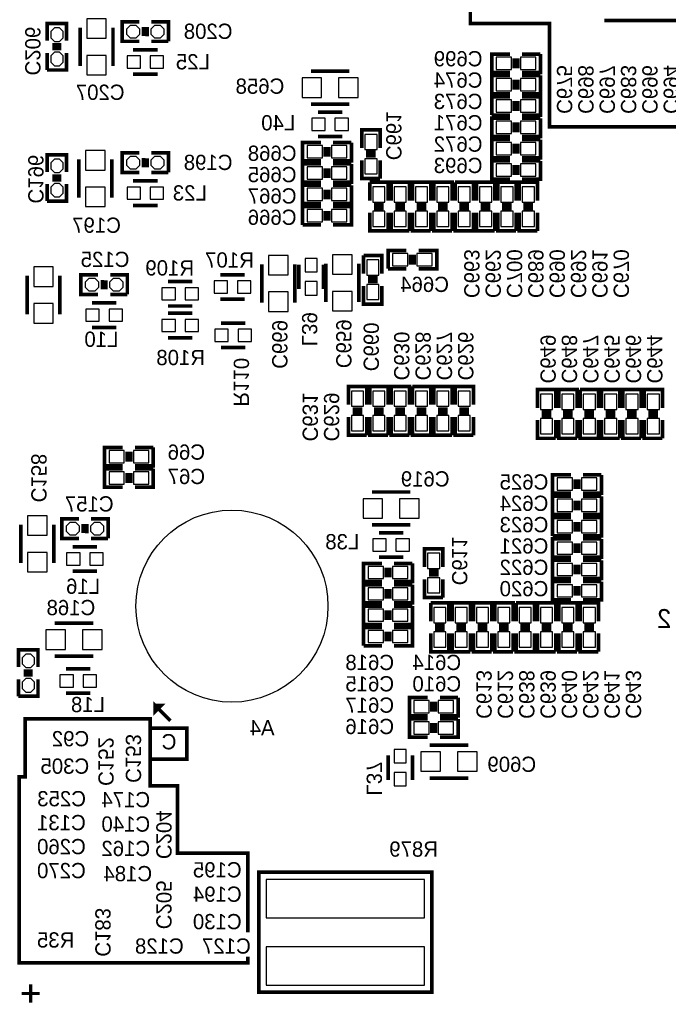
# Model space of a CAD drawing. Extents: x -53 to 531, y -106 to 304.
# Tile 25 of 66: x 68 to 95, y 27 to 68. Entities that reach past the tile are written whole.
import ezdxf
from ezdxf.enums import TextEntityAlignment as Align

# ---------------------------------------------------------------- set-up
doc = ezdxf.new("R2010")
doc.units = 0
for name, color, linetype in [('BOARD_GEOMETRY_SILKSCREEN_B', 1, 'CONTINUOUS'), ('PACKAGE_GEOMETRY_SILKSCREEN_B', 4, 'CONTINUOUS'), ('PIN_B', 5, 'CONTINUOUS'), ('REF_DES_SILKSCREEN_B', 6, 'CONTINUOUS')]:
    doc.layers.add(name, color=color, linetype=linetype)

msp = doc.modelspace()

# ---------------------------------------------------------------- linework, layer by layer
at = {"layer": 'BOARD_GEOMETRY_SILKSCREEN_B', "const_width": 0.1524}
for points in [[(92.71, 70.866), (92.71, 70.993), (87.122, 70.993), (87.122, 68.326), (90.424, 68.326), (90.424, 64.0334), (96.012, 64.0334), (96.012, 68.453), (92.71, 68.453)], [(74.6252, 39.2938), (73.9902, 39.9288), (73.9902, 39.6748), (74.2442, 39.9288), (73.9902, 39.9288)], [(77.851, 29.464), (77.851, 29.21), (68.326, 29.21), (68.326, 36.957), (68.58, 36.957), (68.58, 39.37), (73.787, 39.37), (73.787, 36.576), (74.93, 36.576), (74.93, 33.782), (77.851, 33.782), (77.851, 30.48)], [(73.8632, 38.989), (75.311, 38.989), (75.311, 37.6936), (73.8378, 37.6936)]]:
    msp.add_lwpolyline(points, dxfattribs=at)
at = {"layer": 'PACKAGE_GEOMETRY_SILKSCREEN_B'}
for points, const_width in [([(69.4944, 67.6148), (69.4944, 68.326), (70.3072, 68.326), (70.3072, 67.6148)], 0.1524), ([(70.866, 68.1609), (70.866, 66.5607)], 0.1524), ([(72.2376, 66.5607), (72.2376, 68.1609)], 0.1524), ([(73.3298, 67.5894), (72.6186, 67.5894), (72.6186, 68.4022), (73.3298, 68.4022)], 0.1524), ([(73.5076, 68.1863), (73.5076, 67.8053)], 0.1524), ([(73.66, 68.18122), (73.66, 67.80022)], 0.1524), ([(73.8378, 68.4022), (74.549, 68.4022), (74.549, 67.5894)], 0.1524), ([(70.08622, 67.2846), (69.70522, 67.2846)], 0.1524), ([(70.0913, 67.437), (69.7103, 67.437)], 0.1524), ([(73.0758, 67.2338), (74.0918, 67.2338)], 0.1524), ([(74.549, 67.5894), (73.8378, 67.5894)], 0.1524), ([(70.3072, 67.1068), (70.3072, 66.3956), (69.4944, 66.3956)], 0.1524), ([(69.4944, 66.3956), (69.4944, 67.1068)], 0.1524), ([(88.773, 67.056), (88.011, 67.056), (88.011, 66.294), (88.773, 66.294)], 0.1524), ([(88.9508, 66.8782), (88.9508, 66.4718)], 0.1524), ([(89.1032, 66.8782), (89.1032, 66.4718)], 0.1524), ([(89.281, 66.294), (90.043, 66.294), (90.043, 67.056)], 0.1524), ([(90.043, 67.056), (89.281, 67.056)], 0.1524), ([(73.0758, 66.2178), (74.0918, 66.2178)], 0.1524), ([(82.0801, 66.3448), (80.4799, 66.3448)], 0.1524), ([(88.773, 66.167), (88.011, 66.167), (88.011, 65.405), (88.773, 65.405)], 0.1524), ([(88.9508, 65.9892), (88.9508, 65.5828)], 0.1524), ([(89.1032, 65.9892), (89.1032, 65.5828)], 0.1524), ([(89.281, 65.405), (90.043, 65.405), (90.043, 66.167)], 0.1524), ([(90.043, 66.167), (89.281, 66.167)], 0.1524), ([(88.773, 65.278), (88.011, 65.278), (88.011, 64.516)], 0.1524), ([(89.281, 64.516), (90.043, 64.516), (90.043, 65.278), (89.281, 65.278)], 0.1524), ([(80.4799, 64.9732), (82.0801, 64.9732)], 0.1524), ([(88.9508, 64.6938), (88.9508, 65.1002)], 0.1524), ([(89.1032, 64.6938), (89.1032, 65.1002)], 0.1524), ([(80.772, 64.643), (81.788, 64.643)], 0.1524), ([(88.011, 64.516), (88.773, 64.516)], 0.1524), ([(88.773, 64.389), (88.011, 64.389), (88.011, 63.627), (88.773, 63.627)], 0.1524), ([(89.281, 63.627), (90.043, 63.627), (90.043, 64.389)], 0.1524), ([(90.043, 64.389), (89.281, 64.389)], 0.1524), ([(83.3628, 63.1444), (83.3628, 63.9064), (82.6008, 63.9064), (82.6008, 63.1444)], 0.1524), ([(88.9508, 64.2112), (88.9508, 63.8048)], 0.1524), ([(89.1032, 64.2112), (89.1032, 63.8048)], 0.1524), ([(80.772, 63.627), (81.788, 63.627)], 0.1524), ([(88.773, 63.5), (88.011, 63.5), (88.011, 62.738), (88.773, 62.738)], 0.1524), ([(89.281, 62.738), (90.043, 62.738), (90.043, 63.5)], 0.1524), ([(90.043, 63.5), (89.281, 63.5)], 0.1524), ([(80.899, 63.373), (80.137, 63.373), (80.137, 62.611), (80.899, 62.611)], 0.1524), ([(81.0768, 63.1952), (81.0768, 62.7888)], 0.1524), ([(81.2292, 63.1952), (81.2292, 62.7888)], 0.1524), ([(81.407, 62.611), (82.169, 62.611), (82.169, 63.373)], 0.1524), ([(82.169, 63.373), (81.407, 63.373)], 0.1524), ([(88.9508, 63.3222), (88.9508, 62.9158)], 0.1524), ([(89.1032, 63.3222), (89.1032, 62.9158)], 0.1524), ([(69.4944, 62.1538), (69.4944, 62.865), (70.3072, 62.865), (70.3072, 62.1538)], 0.1524), ([(70.8152, 62.6745), (70.8152, 61.0743)], 0.1524), ([(72.1868, 61.0743), (72.1868, 62.6745)], 0.1524), ([(73.3298, 62.1284), (72.6186, 62.1284), (72.6186, 62.9412), (73.3298, 62.9412)], 0.1524), ([(73.5076, 62.7253), (73.5076, 62.3443)], 0.1524), ([(73.66, 62.72022), (73.66, 62.33922)], 0.1524), ([(73.8378, 62.9412), (74.549, 62.9412), (74.549, 62.1284)], 0.1524), ([(83.185, 62.9666), (82.7786, 62.9666)], 0.1524), ([(83.185, 62.8142), (82.7786, 62.8142)], 0.1524), ([(80.899, 62.484), (80.137, 62.484), (80.137, 61.722), (80.899, 61.722)], 0.1524), ([(81.0768, 62.3062), (81.0768, 61.8998)], 0.1524), ([(81.2292, 62.3062), (81.2292, 61.8998)], 0.1524), ([(81.407, 61.722), (82.169, 61.722), (82.169, 62.484)], 0.1524), ([(82.169, 62.484), (81.407, 62.484)], 0.1524), ([(82.6008, 62.6364), (82.6008, 61.8744), (83.3628, 61.8744)], 0.1524), ([(83.3628, 61.8744), (83.3628, 62.6364)], 0.1524), ([(88.773, 62.611), (88.011, 62.611), (88.011, 61.849), (88.773, 61.849)], 0.1524), ([(88.9508, 62.4332), (88.9508, 62.0268)], 0.1524), ([(89.1032, 62.4332), (89.1032, 62.0268)], 0.1524), ([(89.281, 61.849), (90.043, 61.849), (90.043, 62.611)], 0.1524), ([(90.043, 62.611), (89.281, 62.611)], 0.1524), ([(70.0913, 61.976), (69.7103, 61.976)], 0.1524), ([(74.549, 62.1284), (73.8378, 62.1284)], 0.1524), ([(70.3072, 61.6458), (70.3072, 60.9346), (69.4944, 60.9346)], 0.1524), ([(69.4944, 60.9346), (69.4944, 61.6458)], 0.1524), ([(70.08622, 61.8236), (69.70522, 61.8236)], 0.1524), ([(73.0758, 61.7728), (74.0918, 61.7728)], 0.1524), ([(80.899, 61.595), (80.137, 61.595), (80.137, 60.833), (80.899, 60.833)], 0.1524), ([(81.407, 60.833), (82.169, 60.833), (82.169, 61.595)], 0.1524), ([(82.169, 61.595), (81.407, 61.595)], 0.1524), ([(83.693, 60.96), (83.693, 61.722), (82.931, 61.722)], 0.1524), ([(82.931, 61.722), (82.931, 60.96)], 0.1524), ([(84.582, 60.96), (84.582, 61.722), (83.82, 61.722), (83.82, 60.96)], 0.1524), ([(85.471, 60.96), (85.471, 61.722), (84.709, 61.722), (84.709, 60.96)], 0.1524), ([(86.36, 60.96), (86.36, 61.722), (85.598, 61.722), (85.598, 60.96)], 0.1524), ([(87.249, 60.96), (87.249, 61.722), (86.487, 61.722)], 0.1524), ([(86.487, 61.722), (86.487, 60.96)], 0.1524), ([(88.138, 60.96), (88.138, 61.722), (87.376, 61.722), (87.376, 60.96)], 0.1524), ([(89.027, 60.96), (89.027, 61.722), (88.265, 61.722), (88.265, 60.96)], 0.1524), ([(89.916, 60.96), (89.916, 61.722), (89.154, 61.722), (89.154, 60.96)], 0.1524), ([(81.0768, 61.4172), (81.0768, 61.0108)], 0.1524), ([(81.2292, 61.4172), (81.2292, 61.0108)], 0.1524), ([(73.0758, 60.7568), (74.0918, 60.7568)], 0.1524), ([(80.899, 60.706), (80.137, 60.706), (80.137, 59.944)], 0.1524), ([(81.407, 59.944), (82.169, 59.944), (82.169, 60.706), (81.407, 60.706)], 0.1524), ([(83.1088, 60.7822), (83.5152, 60.7822)], 0.1524), ([(83.1088, 60.6298), (83.5152, 60.6298)], 0.1524), ([(84.4042, 60.7822), (83.9978, 60.7822)], 0.1524), ([(84.4042, 60.6298), (83.9978, 60.6298)], 0.1524), ([(85.2932, 60.7822), (84.8868, 60.7822)], 0.1524), ([(85.2932, 60.6298), (84.8868, 60.6298)], 0.1524), ([(86.1822, 60.7822), (85.7758, 60.7822)], 0.1524), ([(86.1822, 60.6298), (85.7758, 60.6298)], 0.1524), ([(86.6648, 60.7822), (87.0712, 60.7822)], 0.1524), ([(86.6648, 60.6298), (87.0712, 60.6298)], 0.1524), ([(87.9602, 60.7822), (87.5538, 60.7822)], 0.1524), ([(87.9602, 60.6298), (87.5538, 60.6298)], 0.1524), ([(88.8492, 60.7822), (88.4428, 60.7822)], 0.1524), ([(88.8492, 60.6298), (88.4428, 60.6298)], 0.1524), ([(89.7382, 60.7822), (89.3318, 60.7822)], 0.1524), ([(89.7382, 60.6298), (89.3318, 60.6298)], 0.1524), ([(81.0768, 60.1218), (81.0768, 60.5282)], 0.1524), ([(81.2292, 60.1218), (81.2292, 60.5282)], 0.1524), ([(82.931, 60.452), (82.931, 59.69), (83.693, 59.69), (83.693, 60.452)], 0.1524), ([(83.82, 60.452), (83.82, 59.69), (84.582, 59.69)], 0.1524), ([(84.582, 59.69), (84.582, 60.452)], 0.1524), ([(84.709, 60.452), (84.709, 59.69), (85.471, 59.69)], 0.1524), ([(85.471, 59.69), (85.471, 60.452)], 0.1524), ([(85.598, 60.452), (85.598, 59.69), (86.36, 59.69)], 0.1524), ([(86.36, 59.69), (86.36, 60.452)], 0.1524), ([(86.487, 60.452), (86.487, 59.69), (87.249, 59.69), (87.249, 60.452)], 0.1524), ([(87.376, 60.452), (87.376, 59.69), (88.138, 59.69)], 0.1524), ([(88.138, 59.69), (88.138, 60.452)], 0.1524), ([(88.265, 60.452), (88.265, 59.69), (89.027, 59.69)], 0.1524), ([(89.027, 59.69), (89.027, 60.452)], 0.1524), ([(89.154, 60.452), (89.154, 59.69), (89.916, 59.69)], 0.1524), ([(89.916, 59.69), (89.916, 60.452)], 0.1524), ([(80.137, 59.944), (80.899, 59.944)], 0.1524), ([(83.439, 57.912), (83.439, 58.674), (82.677, 58.674)], 0.1524), ([(82.677, 58.674), (82.677, 57.912)], 0.1524), ([(84.455, 58.8772), (83.693, 58.8772), (83.693, 58.1152)], 0.1524), ([(84.6328, 58.293), (84.6328, 58.6994)], 0.1524), ([(84.7852, 58.293), (84.7852, 58.6994)], 0.1524), ([(84.963, 58.1152), (85.725, 58.1152), (85.725, 58.8772), (84.963, 58.8772)], 0.1524), ([(78.4352, 58.3057), (78.4352, 56.7055)], 0.1524), ([(79.8068, 56.7055), (79.8068, 58.3057)], 0.1524), ([(79.9846, 57.277), (79.9846, 58.293)], 0.1524), ([(81.0006, 57.277), (81.0006, 58.293)], 0.1524), ([(81.1022, 58.3311), (81.1022, 56.7309)], 0.1524), ([(82.4738, 56.7309), (82.4738, 58.3311)], 0.1524), ([(68.6562, 57.8231), (68.6562, 56.2229)], 0.1524), ([(70.0278, 56.2229), (70.0278, 57.8231)], 0.1524), ([(71.6153, 57.0484), (70.9041, 57.0484), (70.9041, 57.8612), (71.6153, 57.8612)], 0.1524), ([(72.1233, 57.8612), (72.8345, 57.8612), (72.8345, 57.0484)], 0.1524), ([(77.724, 57.8612), (76.708, 57.8612)], 0.1524), ([(83.693, 58.1152), (84.455, 58.1152)], 0.1524), ([(71.7931, 57.6453), (71.7931, 57.2643)], 0.1524), ([(71.9455, 57.64022), (71.9455, 57.25922)], 0.1524), ([(74.530458, 57.5818), (75.546458, 57.5818)], 0.1524), ([(82.677, 57.404), (82.677, 56.642), (83.439, 56.642), (83.439, 57.404)], 0.1524), ([(82.8548, 57.7342), (83.2612, 57.7342)], 0.1524), ([(82.8548, 57.5818), (83.2612, 57.5818)], 0.1524), ([(72.8345, 57.0484), (72.1233, 57.0484)], 0.1524), ([(71.3613, 56.6928), (72.3773, 56.6928)], 0.1524), ([(74.530458, 56.5658), (75.546458, 56.5658)], 0.1524), ([(77.724, 56.8452), (76.708, 56.8452)], 0.1524), ([(74.530458, 56.261), (75.546458, 56.261)], 0.1524), ([(76.7334, 55.8546), (77.7494, 55.8546)], 0.1524), ([(71.3613, 55.6768), (72.3773, 55.6768)], 0.1524), ([(74.530458, 55.245), (75.546458, 55.245)], 0.1524), ([(76.7334, 54.8386), (77.7494, 54.8386)], 0.1524), ([(82.804, 52.451), (82.804, 53.213), (82.042, 53.213), (82.042, 52.451)], 0.1524), ([(83.693, 52.451), (83.693, 53.213), (82.931, 53.213), (82.931, 52.451)], 0.1524), ([(84.582, 52.451), (84.582, 53.213), (83.82, 53.213), (83.82, 52.451)], 0.1524), ([(85.471, 52.451), (85.471, 53.213), (84.709, 53.213)], 0.1524), ([(84.709, 53.213), (84.709, 52.451)], 0.1524), ([(86.36, 52.451), (86.36, 53.213), (85.598, 53.213), (85.598, 52.451)], 0.1524), ([(87.249, 52.451), (87.249, 53.213), (86.487, 53.213), (86.487, 52.451)], 0.1524), ([(90.678, 52.324), (90.678, 53.086), (89.916, 53.086), (89.916, 52.324)], 0.1524), ([(91.567, 52.324), (91.567, 53.086), (90.805, 53.086), (90.805, 52.324)], 0.1524), ([(92.456, 52.324), (92.456, 53.086), (91.694, 53.086)], 0.1524), ([(91.694, 53.086), (91.694, 52.324)], 0.1524), ([(93.345, 52.324), (93.345, 53.086), (92.583, 53.086), (92.583, 52.324)], 0.1524), ([(94.234, 52.324), (94.234, 53.086), (93.472, 53.086), (93.472, 52.324)], 0.1524), ([(95.123, 52.324), (95.123, 53.086), (94.361, 53.086), (94.361, 52.324)], 0.1524), ([(82.6262, 52.2732), (82.2198, 52.2732)], 0.1524), ([(82.6262, 52.1208), (82.2198, 52.1208)], 0.1524), ([(83.5152, 52.2732), (83.1088, 52.2732)], 0.1524), ([(83.5152, 52.1208), (83.1088, 52.1208)], 0.1524), ([(84.4042, 52.2732), (83.9978, 52.2732)], 0.1524), ([(84.4042, 52.1208), (83.9978, 52.1208)], 0.1524), ([(84.8868, 52.2732), (85.2932, 52.2732)], 0.1524), ([(84.8868, 52.1208), (85.2932, 52.1208)], 0.1524), ([(86.1822, 52.2732), (85.7758, 52.2732)], 0.1524), ([(86.1822, 52.1208), (85.7758, 52.1208)], 0.1524), ([(87.0712, 52.2732), (86.6648, 52.2732)], 0.1524), ([(87.0712, 52.1208), (86.6648, 52.1208)], 0.1524), ([(90.5002, 52.1462), (90.0938, 52.1462)], 0.1524), ([(91.3892, 52.1462), (90.9828, 52.1462)], 0.1524), ([(91.8718, 52.1462), (92.2782, 52.1462)], 0.1524), ([(93.1672, 52.1462), (92.7608, 52.1462)], 0.1524), ([(94.0562, 52.1462), (93.6498, 52.1462)], 0.1524), ([(94.9452, 52.1462), (94.5388, 52.1462)], 0.1524), ([(82.042, 51.943), (82.042, 51.181), (82.804, 51.181)], 0.1524), ([(82.804, 51.181), (82.804, 51.943)], 0.1524), ([(82.931, 51.943), (82.931, 51.181), (83.693, 51.181)], 0.1524), ([(83.693, 51.181), (83.693, 51.943)], 0.1524), ([(83.82, 51.943), (83.82, 51.181), (84.582, 51.181)], 0.1524), ([(84.582, 51.181), (84.582, 51.943)], 0.1524), ([(84.709, 51.943), (84.709, 51.181), (85.471, 51.181), (85.471, 51.943)], 0.1524), ([(85.598, 51.943), (85.598, 51.181), (86.36, 51.181)], 0.1524), ([(86.36, 51.181), (86.36, 51.943)], 0.1524), ([(86.487, 51.943), (86.487, 51.181), (87.249, 51.181)], 0.1524), ([(87.249, 51.181), (87.249, 51.943)], 0.1524), ([(89.916, 51.816), (89.916, 51.054), (90.678, 51.054)], 0.1524), ([(90.5002, 51.9938), (90.0938, 51.9938)], 0.1524), ([(90.678, 51.054), (90.678, 51.816)], 0.1524), ([(90.805, 51.816), (90.805, 51.054), (91.567, 51.054)], 0.1524), ([(91.3892, 51.9938), (90.9828, 51.9938)], 0.1524), ([(91.567, 51.054), (91.567, 51.816)], 0.1524), ([(91.694, 51.816), (91.694, 51.054), (92.456, 51.054), (92.456, 51.816)], 0.1524), ([(91.8718, 51.9938), (92.2782, 51.9938)], 0.1524), ([(92.583, 51.816), (92.583, 51.054), (93.345, 51.054)], 0.1524), ([(93.1672, 51.9938), (92.7608, 51.9938)], 0.1524), ([(93.345, 51.054), (93.345, 51.816)], 0.1524), ([(93.472, 51.816), (93.472, 51.054), (94.234, 51.054)], 0.1524), ([(94.0562, 51.9938), (93.6498, 51.9938)], 0.1524), ([(94.234, 51.054), (94.234, 51.816)], 0.1524), ([(94.361, 51.816), (94.361, 51.054), (95.123, 51.054)], 0.1524), ([(94.9452, 51.9938), (94.5388, 51.9938)], 0.1524), ([(95.123, 51.054), (95.123, 51.816)], 0.1524), ([(72.644, 50.673), (71.882, 50.673), (71.882, 49.911), (72.644, 49.911)], 0.1524), ([(72.8218, 50.4952), (72.8218, 50.0888)], 0.1524), ([(72.9742, 50.4952), (72.9742, 50.0888)], 0.1524), ([(73.152, 49.911), (73.914, 49.911), (73.914, 50.673)], 0.1524), ([(73.914, 50.673), (73.152, 50.673)], 0.1524), ([(72.644, 49.784), (71.882, 49.784), (71.882, 49.022), (72.644, 49.022)], 0.1524), ([(72.8218, 49.6062), (72.8218, 49.1998)], 0.1524), ([(72.9742, 49.6062), (72.9742, 49.1998)], 0.1524), ([(73.152, 49.022), (73.914, 49.022), (73.914, 49.784)], 0.1524), ([(73.914, 49.784), (73.152, 49.784)], 0.1524), ([(91.313, 49.53), (90.551, 49.53), (90.551, 48.768), (91.313, 48.768)], 0.1524), ([(91.4908, 49.3522), (91.4908, 48.9458)], 0.1524), ([(91.6432, 49.3522), (91.6432, 48.9458)], 0.1524), ([(91.821, 48.768), (92.583, 48.768), (92.583, 49.53)], 0.1524), ([(92.583, 49.53), (91.821, 49.53)], 0.1524), ([(84.6201, 48.8188), (83.0199, 48.8188)], 0.1524), ([(91.313, 48.641), (90.551, 48.641), (90.551, 47.879), (91.313, 47.879)], 0.1524), ([(91.4908, 48.4632), (91.4908, 48.0568)], 0.1524), ([(91.6432, 48.4632), (91.6432, 48.0568)], 0.1524), ([(91.821, 47.879), (92.583, 47.879), (92.583, 48.641)], 0.1524), ([(92.583, 48.641), (91.821, 48.641)], 0.1524), ([(70.8152, 46.8884), (70.104, 46.8884), (70.104, 47.7012), (70.8152, 47.7012)], 0.1524), ([(71.3232, 47.7012), (72.0344, 47.7012), (72.0344, 46.8884)], 0.1524), ([(91.313, 47.752), (90.551, 47.752), (90.551, 46.99)], 0.1524), ([(91.4908, 47.1678), (91.4908, 47.5742)], 0.1524), ([(91.6432, 47.1678), (91.6432, 47.5742)], 0.1524), ([(91.821, 46.99), (92.583, 46.99), (92.583, 47.752), (91.821, 47.752)], 0.1524), ([(68.4022, 47.4599), (68.4022, 45.8597)], 0.1524), ([(69.7738, 45.8597), (69.7738, 47.4599)], 0.1524), ([(70.993, 47.4853), (70.993, 47.1043)], 0.1524), ([(71.1454, 47.48022), (71.1454, 47.09922)], 0.1524), ([(83.0199, 47.4472), (84.6201, 47.4472)], 0.1524), ([(83.312, 47.117), (84.328, 47.117)], 0.1524), ([(72.0344, 46.8884), (71.3232, 46.8884)], 0.1524), ([(90.551, 46.99), (91.313, 46.99)], 0.1524), ([(91.313, 46.863), (90.551, 46.863), (90.551, 46.101), (91.313, 46.101)], 0.1524), ([(91.4908, 46.6852), (91.4908, 46.2788)], 0.1524), ([(91.6432, 46.6852), (91.6432, 46.2788)], 0.1524), ([(91.821, 46.101), (92.583, 46.101), (92.583, 46.863)], 0.1524), ([(92.583, 46.863), (91.821, 46.863)], 0.1524), ([(70.5612, 46.5328), (71.5772, 46.5328)], 0.1524), ([(85.979, 45.6946), (85.979, 46.4566), (85.217, 46.4566), (85.217, 45.6946)], 0.1524), ([(83.312, 46.101), (84.328, 46.101)], 0.1524), ([(91.313, 45.974), (90.551, 45.974), (90.551, 45.212), (91.313, 45.212)], 0.1524), ([(91.821, 45.212), (92.583, 45.212), (92.583, 45.974)], 0.1524), ([(92.583, 45.974), (91.821, 45.974)], 0.1524), ([(70.5612, 45.5168), (71.5772, 45.5168)], 0.1524), ([(83.439, 45.847), (82.677, 45.847), (82.677, 45.085), (83.439, 45.085)], 0.1524), ([(83.6168, 45.6692), (83.6168, 45.2628)], 0.1524), ([(83.7692, 45.6692), (83.7692, 45.2628)], 0.1524), ([(83.947, 45.085), (84.709, 45.085), (84.709, 45.847)], 0.1524), ([(84.709, 45.847), (83.947, 45.847)], 0.1524), ([(85.8012, 45.5168), (85.3948, 45.5168)], 0.1524), ([(91.4908, 45.7962), (91.4908, 45.3898)], 0.1524), ([(91.6432, 45.7962), (91.6432, 45.3898)], 0.1524), ([(85.217, 45.1866), (85.217, 44.4246), (85.979, 44.4246)], 0.1524), ([(85.8012, 45.3644), (85.3948, 45.3644)], 0.1524), ([(85.979, 44.4246), (85.979, 45.1866)], 0.1524), ([(91.313, 45.085), (90.551, 45.085), (90.551, 44.323), (91.313, 44.323)], 0.1524), ([(91.821, 44.323), (92.583, 44.323), (92.583, 45.085)], 0.1524), ([(92.583, 45.085), (91.821, 45.085)], 0.1524), ([(83.439, 44.958), (82.677, 44.958), (82.677, 44.196), (83.439, 44.196)], 0.1524), ([(83.6168, 44.7802), (83.6168, 44.3738)], 0.1524), ([(83.7692, 44.7802), (83.7692, 44.3738)], 0.1524), ([(83.947, 44.196), (84.709, 44.196), (84.709, 44.958)], 0.1524), ([(84.709, 44.958), (83.947, 44.958)], 0.1524), ([(91.4908, 44.9072), (91.4908, 44.5008)], 0.1524), ([(91.6432, 44.9072), (91.6432, 44.5008)], 0.1524), ([(83.439, 44.069), (82.677, 44.069), (82.677, 43.307), (83.439, 43.307)], 0.1524), ([(83.6168, 43.8912), (83.6168, 43.4848)], 0.1524), ([(83.7692, 43.8912), (83.7692, 43.4848)], 0.1524), ([(83.947, 43.307), (84.709, 43.307), (84.709, 44.069)], 0.1524), ([(84.709, 44.069), (83.947, 44.069)], 0.1524), ([(86.233, 43.434), (86.233, 44.196), (85.471, 44.196)], 0.1524), ([(85.471, 44.196), (85.471, 43.434)], 0.1524), ([(87.122, 43.434), (87.122, 44.196), (86.36, 44.196), (86.36, 43.434)], 0.1524), ([(88.011, 43.434), (88.011, 44.196), (87.249, 44.196), (87.249, 43.434)], 0.1524), ([(88.9, 43.434), (88.9, 44.196), (88.138, 44.196), (88.138, 43.434)], 0.1524), ([(89.789, 43.434), (89.789, 44.196), (89.027, 44.196)], 0.1524), ([(89.027, 44.196), (89.027, 43.434)], 0.1524), ([(90.678, 43.434), (90.678, 44.196), (89.916, 44.196), (89.916, 43.434)], 0.1524), ([(91.567, 43.434), (91.567, 44.196), (90.805, 44.196), (90.805, 43.434)], 0.1524), ([(92.456, 43.434), (92.456, 44.196), (91.694, 44.196), (91.694, 43.434)], 0.1524), ([(71.4121, 43.3578), (69.8119, 43.3578)], 0.1524), ([(83.439, 43.18), (82.677, 43.18), (82.677, 42.418)], 0.1524), ([(83.6168, 42.5958), (83.6168, 43.0022)], 0.1524), ([(83.7692, 42.5958), (83.7692, 43.0022)], 0.1524), ([(83.947, 42.418), (84.709, 42.418), (84.709, 43.18), (83.947, 43.18)], 0.1524), ([(85.6488, 43.2562), (86.0552, 43.2562)], 0.1524), ([(85.6488, 43.1038), (86.0552, 43.1038)], 0.1524), ([(86.9442, 43.2562), (86.5378, 43.2562)], 0.1524), ([(86.9442, 43.1038), (86.5378, 43.1038)], 0.1524), ([(87.8332, 43.2562), (87.4268, 43.2562)], 0.1524), ([(87.8332, 43.1038), (87.4268, 43.1038)], 0.1524), ([(88.7222, 43.2562), (88.3158, 43.2562)], 0.1524), ([(88.7222, 43.1038), (88.3158, 43.1038)], 0.1524), ([(89.2048, 43.2562), (89.6112, 43.2562)], 0.1524), ([(89.2048, 43.1038), (89.6112, 43.1038)], 0.1524), ([(90.5002, 43.2562), (90.0938, 43.2562)], 0.1524), ([(90.5002, 43.1038), (90.0938, 43.1038)], 0.1524), ([(91.3892, 43.2562), (90.9828, 43.2562)], 0.1524), ([(91.3892, 43.1038), (90.9828, 43.1038)], 0.1524), ([(92.2782, 43.2562), (91.8718, 43.2562)], 0.1524), ([(92.2782, 43.1038), (91.8718, 43.1038)], 0.1524), ([(85.471, 42.926), (85.471, 42.164), (86.233, 42.164), (86.233, 42.926)], 0.1524), ([(86.36, 42.926), (86.36, 42.164), (87.122, 42.164)], 0.1524), ([(87.122, 42.164), (87.122, 42.926)], 0.1524), ([(87.249, 42.926), (87.249, 42.164), (88.011, 42.164)], 0.1524), ([(88.011, 42.164), (88.011, 42.926)], 0.1524), ([(88.138, 42.926), (88.138, 42.164), (88.9, 42.164)], 0.1524), ([(88.9, 42.164), (88.9, 42.926)], 0.1524), ([(89.027, 42.926), (89.027, 42.164), (89.789, 42.164), (89.789, 42.926)], 0.1524), ([(89.916, 42.926), (89.916, 42.164), (90.678, 42.164)], 0.1524), ([(90.678, 42.164), (90.678, 42.926)], 0.1524), ([(90.805, 42.926), (90.805, 42.164), (91.567, 42.164)], 0.1524), ([(91.567, 42.164), (91.567, 42.926)], 0.1524), ([(91.694, 42.926), (91.694, 42.164), (92.456, 42.164)], 0.1524), ([(92.456, 42.164), (92.456, 42.926)], 0.1524), ([(68.3006, 41.529), (68.3006, 42.2402), (69.1134, 42.2402), (69.1134, 41.529)], 0.1524), ([(82.677, 42.418), (83.439, 42.418)], 0.1524), ([(69.8119, 41.9862), (71.4121, 41.9862)], 0.1524), ([(68.8975, 41.3512), (68.5165, 41.3512)], 0.1524), ([(71.2978, 41.4528), (70.2818, 41.4528)], 0.1524), ([(69.1134, 41.021), (69.1134, 40.3098), (68.3006, 40.3098)], 0.1524), ([(68.3006, 40.3098), (68.3006, 41.021)], 0.1524), ([(68.89242, 41.1988), (68.51142, 41.1988)], 0.1524), ([(71.2978, 40.4368), (70.2818, 40.4368)], 0.1524), ([(85.344, 40.259), (84.582, 40.259), (84.582, 39.497), (85.344, 39.497)], 0.1524), ([(85.852, 39.497), (86.614, 39.497), (86.614, 40.259)], 0.1524), ([(86.614, 40.259), (85.852, 40.259)], 0.1524), ([(85.5218, 40.0812), (85.5218, 39.6748)], 0.1524), ([(85.6742, 40.0812), (85.6742, 39.6748)], 0.1524), ([(85.344, 39.37), (84.582, 39.37), (84.582, 38.608), (85.344, 38.608)], 0.1524), ([(85.852, 38.608), (86.614, 38.608), (86.614, 39.37)], 0.1524), ([(86.614, 39.37), (85.852, 39.37)], 0.1524), ([(85.5218, 39.1922), (85.5218, 38.7858)], 0.1524), ([(85.6742, 39.1922), (85.6742, 38.7858)], 0.1524), ([(87.0331, 38.2778), (85.4329, 38.2778)], 0.1524), ([(83.693, 36.83), (83.693, 37.846)], 0.1524), ([(84.709, 36.83), (84.709, 37.846)], 0.1524), ([(85.4329, 36.9062), (87.0331, 36.9062)], 0.1524), ([(78.315058, 32.679894), (78.315058, 27.979878), (85.514942, 27.979878), (85.514942, 32.980122), (78.315058, 32.980122), (78.315058, 32.679894)], 0.1524), ([(68.8086, 28.306268), (68.8086, 27.544268)], 0.127), ([(68.8086, 28.306268), (68.8086, 27.544268)], 0.127), ([(68.8086, 28.306268), (68.8086, 27.544268)], 0.127), ([(68.4276, 27.925268), (69.1896, 27.925268)], 0.127), ([(68.4276, 27.925268), (69.1896, 27.925268)], 0.127), ([(68.4276, 27.925268), (69.1896, 27.925268)], 0.127)]:
    msp.add_lwpolyline(points, dxfattribs=dict(at, const_width=const_width))
at = {"layer": 'PIN_B'}
for points in [[(71.9582, 67.7164), (71.9582, 68.5292), (71.1454, 68.5292), (71.1454, 67.7164)], [(70.1548, 67.9958), (70.0024, 68.1482), (69.7992, 68.1482), (69.6468, 67.9958), (69.6468, 67.7418), (69.7992, 67.5894), (70.0024, 67.5894), (70.1548, 67.7418)], [(72.9488, 68.2498), (72.7964, 68.0974), (72.7964, 67.8942), (72.9488, 67.7418), (73.2028, 67.7418), (73.3552, 67.8942), (73.3552, 68.0974), (73.2028, 68.2498)], [(73.9648, 68.2498), (73.8124, 68.0974), (73.8124, 67.8942), (73.9648, 67.7418), (74.2188, 67.7418), (74.3712, 67.8942), (74.3712, 68.0974), (74.2188, 68.2498)], [(70.1548, 66.9798), (70.0024, 67.1322), (69.7992, 67.1322), (69.6468, 66.9798), (69.6468, 66.7258), (69.7992, 66.5734), (70.0024, 66.5734), (70.1548, 66.7258)], [(71.9582, 66.1924), (71.9582, 67.0052), (71.1454, 67.0052), (71.1454, 66.1924)], [(72.8218, 66.4718), (73.3806, 66.4718), (73.3806, 66.9798), (72.8218, 66.9798)], [(73.787, 66.4718), (74.3458, 66.4718), (74.3458, 66.9798), (73.787, 66.9798)], [(88.8365, 66.421), (88.8365, 66.929), (88.2015, 66.929), (88.2015, 66.421)], [(89.8525, 66.421), (89.8525, 66.929), (89.2175, 66.929), (89.2175, 66.421)], [(80.9244, 66.0654), (80.1116, 66.0654), (80.1116, 65.2526), (80.9244, 65.2526)], [(82.4484, 66.0654), (81.6356, 66.0654), (81.6356, 65.2526), (82.4484, 65.2526)], [(88.8365, 65.532), (88.8365, 66.04), (88.2015, 66.04), (88.2015, 65.532)], [(89.8525, 65.532), (89.8525, 66.04), (89.2175, 66.04), (89.2175, 65.532)], [(88.2015, 65.151), (88.2015, 64.643), (88.8365, 64.643), (88.8365, 65.151)], [(89.2175, 65.151), (89.2175, 64.643), (89.8525, 64.643), (89.8525, 65.151)], [(80.518, 63.881), (81.0768, 63.881), (81.0768, 64.389), (80.518, 64.389)], [(81.4832, 63.881), (82.042, 63.881), (82.042, 64.389), (81.4832, 64.389)], [(88.8365, 63.754), (88.8365, 64.262), (88.2015, 64.262), (88.2015, 63.754)], [(89.8525, 63.754), (89.8525, 64.262), (89.2175, 64.262), (89.2175, 63.754)], [(82.7278, 63.0809), (83.2358, 63.0809), (83.2358, 63.7159), (82.7278, 63.7159)], [(80.9625, 62.738), (80.9625, 63.246), (80.3275, 63.246), (80.3275, 62.738)], [(81.9785, 62.738), (81.9785, 63.246), (81.3435, 63.246), (81.3435, 62.738)], [(88.8365, 62.865), (88.8365, 63.373), (88.2015, 63.373), (88.2015, 62.865)], [(89.8525, 62.865), (89.8525, 63.373), (89.2175, 63.373), (89.2175, 62.865)], [(71.9074, 62.23), (71.9074, 63.0428), (71.0946, 63.0428), (71.0946, 62.23)], [(72.9488, 62.7888), (72.7964, 62.6364), (72.7964, 62.4332), (72.9488, 62.2808), (73.2028, 62.2808), (73.3552, 62.4332), (73.3552, 62.6364), (73.2028, 62.7888)], [(73.9648, 62.7888), (73.8124, 62.6364), (73.8124, 62.4332), (73.9648, 62.2808), (74.2188, 62.2808), (74.3712, 62.4332), (74.3712, 62.6364), (74.2188, 62.7888)], [(70.1548, 62.5348), (70.0024, 62.6872), (69.7992, 62.6872), (69.6468, 62.5348), (69.6468, 62.2808), (69.7992, 62.1284), (70.0024, 62.1284), (70.1548, 62.2808)], [(80.9625, 61.849), (80.9625, 62.357), (80.3275, 62.357), (80.3275, 61.849)], [(81.9785, 61.849), (81.9785, 62.357), (81.3435, 62.357), (81.3435, 61.849)], [(82.7278, 62.0649), (83.2358, 62.0649), (83.2358, 62.6999), (82.7278, 62.6999)], [(88.8365, 61.976), (88.8365, 62.484), (88.2015, 62.484), (88.2015, 61.976)], [(89.8525, 61.976), (89.8525, 62.484), (89.2175, 62.484), (89.2175, 61.976)], [(70.1548, 61.5188), (70.0024, 61.6712), (69.7992, 61.6712), (69.6468, 61.5188), (69.6468, 61.2648), (69.7992, 61.1124), (70.0024, 61.1124), (70.1548, 61.2648)], [(71.9074, 60.706), (71.9074, 61.5188), (71.0946, 61.5188), (71.0946, 60.706)], [(72.8218, 61.0108), (73.3806, 61.0108), (73.3806, 61.5188), (72.8218, 61.5188)], [(73.787, 61.0108), (74.3458, 61.0108), (74.3458, 61.5188), (73.787, 61.5188)], [(83.566, 61.5315), (83.058, 61.5315), (83.058, 60.8965), (83.566, 60.8965)], [(83.947, 60.8965), (84.455, 60.8965), (84.455, 61.5315), (83.947, 61.5315)], [(84.836, 60.8965), (85.344, 60.8965), (85.344, 61.5315), (84.836, 61.5315)], [(85.725, 60.8965), (86.233, 60.8965), (86.233, 61.5315), (85.725, 61.5315)], [(87.122, 61.5315), (86.614, 61.5315), (86.614, 60.8965), (87.122, 60.8965)], [(87.503, 60.8965), (88.011, 60.8965), (88.011, 61.5315), (87.503, 61.5315)], [(88.392, 60.8965), (88.9, 60.8965), (88.9, 61.5315), (88.392, 61.5315)], [(89.281, 60.8965), (89.789, 60.8965), (89.789, 61.5315), (89.281, 61.5315)], [(80.9625, 60.96), (80.9625, 61.468), (80.3275, 61.468), (80.3275, 60.96)], [(81.9785, 60.96), (81.9785, 61.468), (81.3435, 61.468), (81.3435, 60.96)], [(80.3275, 60.579), (80.3275, 60.071), (80.9625, 60.071), (80.9625, 60.579)], [(81.3435, 60.579), (81.3435, 60.071), (81.9785, 60.071), (81.9785, 60.579)], [(83.566, 60.5155), (83.058, 60.5155), (83.058, 59.8805), (83.566, 59.8805)], [(83.947, 59.8805), (84.455, 59.8805), (84.455, 60.5155), (83.947, 60.5155)], [(84.836, 59.8805), (85.344, 59.8805), (85.344, 60.5155), (84.836, 60.5155)], [(85.725, 59.8805), (86.233, 59.8805), (86.233, 60.5155), (85.725, 60.5155)], [(87.122, 60.5155), (86.614, 60.5155), (86.614, 59.8805), (87.122, 59.8805)], [(87.503, 59.8805), (88.011, 59.8805), (88.011, 60.5155), (87.503, 60.5155)], [(88.392, 59.8805), (88.9, 59.8805), (88.9, 60.5155), (88.392, 60.5155)], [(89.281, 59.8805), (89.789, 59.8805), (89.789, 60.5155), (89.281, 60.5155)], [(78.7146, 58.674), (78.7146, 57.8612), (79.5274, 57.8612), (79.5274, 58.674)], [(82.1944, 57.8866), (82.1944, 58.6994), (81.3816, 58.6994), (81.3816, 57.8866)], [(83.8835, 58.7502), (83.8835, 58.2422), (84.5185, 58.2422), (84.5185, 58.7502)], [(84.8995, 58.7502), (84.8995, 58.2422), (85.5345, 58.2422), (85.5345, 58.7502)], [(80.7466, 57.9882), (80.7466, 58.547), (80.2386, 58.547), (80.2386, 57.9882)], [(83.312, 58.4835), (82.804, 58.4835), (82.804, 57.8485), (83.312, 57.8485)], [(69.7484, 57.3786), (69.7484, 58.1914), (68.9356, 58.1914), (68.9356, 57.3786)], [(71.2343, 57.7088), (71.0819, 57.5564), (71.0819, 57.3532), (71.2343, 57.2008), (71.4883, 57.2008), (71.6407, 57.3532), (71.6407, 57.5564), (71.4883, 57.7088)], [(72.2503, 57.7088), (72.0979, 57.5564), (72.0979, 57.3532), (72.2503, 57.2008), (72.5043, 57.2008), (72.6567, 57.3532), (72.6567, 57.5564), (72.5043, 57.7088)], [(77.0128, 57.6072), (76.454, 57.6072), (76.454, 57.0992), (77.0128, 57.0992)], [(77.978, 57.6072), (77.4192, 57.6072), (77.4192, 57.0992), (77.978, 57.0992)], [(80.7466, 57.023), (80.7466, 57.5818), (80.2386, 57.5818), (80.2386, 57.023)], [(83.312, 57.4675), (82.804, 57.4675), (82.804, 56.8325), (83.312, 56.8325)], [(74.276458, 56.8198), (74.835258, 56.8198), (74.835258, 57.3278), (74.276458, 57.3278)], [(75.241658, 56.8198), (75.800458, 56.8198), (75.800458, 57.3278), (75.241658, 57.3278)], [(78.7146, 57.15), (78.7146, 56.3372), (79.5274, 56.3372), (79.5274, 57.15)], [(82.1944, 56.3626), (82.1944, 57.1754), (81.3816, 57.1754), (81.3816, 56.3626)], [(69.7484, 55.8546), (69.7484, 56.6674), (68.9356, 56.6674), (68.9356, 55.8546)], [(71.1073, 55.9308), (71.6661, 55.9308), (71.6661, 56.4388), (71.1073, 56.4388)], [(72.0725, 55.9308), (72.6313, 55.9308), (72.6313, 56.4388), (72.0725, 56.4388)], [(74.276458, 55.499), (74.835258, 55.499), (74.835258, 56.007), (74.276458, 56.007)], [(75.241658, 55.499), (75.800458, 55.499), (75.800458, 56.007), (75.241658, 56.007)], [(76.4794, 55.0926), (77.0382, 55.0926), (77.0382, 55.6006), (76.4794, 55.6006)], [(77.4446, 55.0926), (78.0034, 55.0926), (78.0034, 55.6006), (77.4446, 55.6006)], [(82.169, 52.3875), (82.677, 52.3875), (82.677, 53.0225), (82.169, 53.0225)], [(83.058, 52.3875), (83.566, 52.3875), (83.566, 53.0225), (83.058, 53.0225)], [(83.947, 52.3875), (84.455, 52.3875), (84.455, 53.0225), (83.947, 53.0225)], [(85.344, 53.0225), (84.836, 53.0225), (84.836, 52.3875), (85.344, 52.3875)], [(85.725, 52.3875), (86.233, 52.3875), (86.233, 53.0225), (85.725, 53.0225)], [(86.614, 52.3875), (87.122, 52.3875), (87.122, 53.0225), (86.614, 53.0225)], [(90.043, 52.2605), (90.551, 52.2605), (90.551, 52.8955), (90.043, 52.8955)], [(90.932, 52.2605), (91.44, 52.2605), (91.44, 52.8955), (90.932, 52.8955)], [(92.329, 52.8955), (91.821, 52.8955), (91.821, 52.2605), (92.329, 52.2605)], [(92.71, 52.2605), (93.218, 52.2605), (93.218, 52.8955), (92.71, 52.8955)], [(93.599, 52.2605), (94.107, 52.2605), (94.107, 52.8955), (93.599, 52.8955)], [(94.488, 52.2605), (94.996, 52.2605), (94.996, 52.8955), (94.488, 52.8955)], [(82.169, 51.3715), (82.677, 51.3715), (82.677, 52.0065), (82.169, 52.0065)], [(83.058, 51.3715), (83.566, 51.3715), (83.566, 52.0065), (83.058, 52.0065)], [(83.947, 51.3715), (84.455, 51.3715), (84.455, 52.0065), (83.947, 52.0065)], [(85.344, 52.0065), (84.836, 52.0065), (84.836, 51.3715), (85.344, 51.3715)], [(85.725, 51.3715), (86.233, 51.3715), (86.233, 52.0065), (85.725, 52.0065)], [(86.614, 51.3715), (87.122, 51.3715), (87.122, 52.0065), (86.614, 52.0065)], [(90.043, 51.2445), (90.551, 51.2445), (90.551, 51.8795), (90.043, 51.8795)], [(90.932, 51.2445), (91.44, 51.2445), (91.44, 51.8795), (90.932, 51.8795)], [(92.329, 51.8795), (91.821, 51.8795), (91.821, 51.2445), (92.329, 51.2445)], [(92.71, 51.2445), (93.218, 51.2445), (93.218, 51.8795), (92.71, 51.8795)], [(93.599, 51.2445), (94.107, 51.2445), (94.107, 51.8795), (93.599, 51.8795)], [(94.488, 51.2445), (94.996, 51.2445), (94.996, 51.8795), (94.488, 51.8795)], [(72.7075, 50.038), (72.7075, 50.546), (72.0725, 50.546), (72.0725, 50.038)], [(73.7235, 50.038), (73.7235, 50.546), (73.0885, 50.546), (73.0885, 50.038)], [(72.7075, 49.149), (72.7075, 49.657), (72.0725, 49.657), (72.0725, 49.149)], [(73.7235, 49.149), (73.7235, 49.657), (73.0885, 49.657), (73.0885, 49.149)], [(91.3765, 48.895), (91.3765, 49.403), (90.7415, 49.403), (90.7415, 48.895)], [(92.3925, 48.895), (92.3925, 49.403), (91.7575, 49.403), (91.7575, 48.895)], [(83.4644, 48.5394), (82.6516, 48.5394), (82.6516, 47.7266), (83.4644, 47.7266)], [(84.9884, 48.5394), (84.1756, 48.5394), (84.1756, 47.7266), (84.9884, 47.7266)], [(91.3765, 48.006), (91.3765, 48.514), (90.7415, 48.514), (90.7415, 48.006)], [(92.3925, 48.006), (92.3925, 48.514), (91.7575, 48.514), (91.7575, 48.006)], [(69.4944, 47.0154), (69.4944, 47.8282), (68.6816, 47.8282), (68.6816, 47.0154)], [(90.7415, 47.625), (90.7415, 47.117), (91.3765, 47.117), (91.3765, 47.625)], [(91.7575, 47.625), (91.7575, 47.117), (92.3925, 47.117), (92.3925, 47.625)], [(70.4342, 47.5488), (70.2818, 47.3964), (70.2818, 47.1932), (70.4342, 47.0408), (70.6882, 47.0408), (70.8406, 47.1932), (70.8406, 47.3964), (70.6882, 47.5488)], [(71.4502, 47.5488), (71.2978, 47.3964), (71.2978, 47.1932), (71.4502, 47.0408), (71.7042, 47.0408), (71.8566, 47.1932), (71.8566, 47.3964), (71.7042, 47.5488)], [(83.058, 46.355), (83.6168, 46.355), (83.6168, 46.863), (83.058, 46.863)], [(84.0232, 46.355), (84.582, 46.355), (84.582, 46.863), (84.0232, 46.863)], [(91.3765, 46.228), (91.3765, 46.736), (90.7415, 46.736), (90.7415, 46.228)], [(92.3925, 46.228), (92.3925, 46.736), (91.7575, 46.736), (91.7575, 46.228)], [(69.4944, 45.4914), (69.4944, 46.3042), (68.6816, 46.3042), (68.6816, 45.4914)], [(70.3072, 45.7708), (70.866, 45.7708), (70.866, 46.2788), (70.3072, 46.2788)], [(71.2724, 45.7708), (71.8312, 45.7708), (71.8312, 46.2788), (71.2724, 46.2788)], [(85.344, 45.6311), (85.852, 45.6311), (85.852, 46.2661), (85.344, 46.2661)], [(83.5025, 45.212), (83.5025, 45.72), (82.8675, 45.72), (82.8675, 45.212)], [(84.5185, 45.212), (84.5185, 45.72), (83.8835, 45.72), (83.8835, 45.212)], [(91.3765, 45.339), (91.3765, 45.847), (90.7415, 45.847), (90.7415, 45.339)], [(92.3925, 45.339), (92.3925, 45.847), (91.7575, 45.847), (91.7575, 45.339)], [(85.344, 44.6151), (85.852, 44.6151), (85.852, 45.2501), (85.344, 45.2501)], [(83.5025, 44.323), (83.5025, 44.831), (82.8675, 44.831), (82.8675, 44.323)], [(84.5185, 44.323), (84.5185, 44.831), (83.8835, 44.831), (83.8835, 44.323)], [(91.3765, 44.45), (91.3765, 44.958), (90.7415, 44.958), (90.7415, 44.45)], [(92.3925, 44.45), (92.3925, 44.958), (91.7575, 44.958), (91.7575, 44.45)], [(83.5025, 43.434), (83.5025, 43.942), (82.8675, 43.942), (82.8675, 43.434)], [(84.5185, 43.434), (84.5185, 43.942), (83.8835, 43.942), (83.8835, 43.434)], [(86.106, 44.0055), (85.598, 44.0055), (85.598, 43.3705), (86.106, 43.3705)], [(86.487, 43.3705), (86.995, 43.3705), (86.995, 44.0055), (86.487, 44.0055)], [(87.376, 43.3705), (87.884, 43.3705), (87.884, 44.0055), (87.376, 44.0055)], [(88.265, 43.3705), (88.773, 43.3705), (88.773, 44.0055), (88.265, 44.0055)], [(89.662, 44.0055), (89.154, 44.0055), (89.154, 43.3705), (89.662, 43.3705)], [(90.043, 43.3705), (90.551, 43.3705), (90.551, 44.0055), (90.043, 44.0055)], [(90.932, 43.3705), (91.44, 43.3705), (91.44, 44.0055), (90.932, 44.0055)], [(91.821, 43.3705), (92.329, 43.3705), (92.329, 44.0055), (91.821, 44.0055)], [(70.2564, 43.0784), (69.4436, 43.0784), (69.4436, 42.2656), (70.2564, 42.2656)], [(71.7804, 43.0784), (70.9676, 43.0784), (70.9676, 42.2656), (71.7804, 42.2656)], [(82.8675, 43.053), (82.8675, 42.545), (83.5025, 42.545), (83.5025, 43.053)], [(83.8835, 43.053), (83.8835, 42.545), (84.5185, 42.545), (84.5185, 43.053)], [(86.106, 42.9895), (85.598, 42.9895), (85.598, 42.3545), (86.106, 42.3545)], [(86.487, 42.3545), (86.995, 42.3545), (86.995, 42.9895), (86.487, 42.9895)], [(87.376, 42.3545), (87.884, 42.3545), (87.884, 42.9895), (87.376, 42.9895)], [(88.265, 42.3545), (88.773, 42.3545), (88.773, 42.9895), (88.265, 42.9895)], [(89.662, 42.9895), (89.154, 42.9895), (89.154, 42.3545), (89.662, 42.3545)], [(90.043, 42.3545), (90.551, 42.3545), (90.551, 42.9895), (90.043, 42.9895)], [(90.932, 42.3545), (91.44, 42.3545), (91.44, 42.9895), (90.932, 42.9895)], [(91.821, 42.3545), (92.329, 42.3545), (92.329, 42.9895), (91.821, 42.9895)], [(68.961, 41.91), (68.8086, 42.0624), (68.6054, 42.0624), (68.453, 41.91), (68.453, 41.656), (68.6054, 41.5036), (68.8086, 41.5036), (68.961, 41.656)], [(68.961, 40.894), (68.8086, 41.0464), (68.6054, 41.0464), (68.453, 40.894), (68.453, 40.64), (68.6054, 40.4876), (68.8086, 40.4876), (68.961, 40.64)], [(70.5866, 41.1988), (70.0278, 41.1988), (70.0278, 40.6908), (70.5866, 40.6908)], [(71.5518, 41.1988), (70.993, 41.1988), (70.993, 40.6908), (71.5518, 40.6908)], [(85.4075, 39.624), (85.4075, 40.132), (84.7725, 40.132), (84.7725, 39.624)], [(86.4235, 39.624), (86.4235, 40.132), (85.7885, 40.132), (85.7885, 39.624)], [(85.4075, 38.735), (85.4075, 39.243), (84.7725, 39.243), (84.7725, 38.735)], [(86.4235, 38.735), (86.4235, 39.243), (85.7885, 39.243), (85.7885, 38.735)], [(84.455, 37.5412), (84.455, 38.1), (83.947, 38.1), (83.947, 37.5412)], [(85.8774, 37.9984), (85.0646, 37.9984), (85.0646, 37.1856), (85.8774, 37.1856)], [(87.4014, 37.9984), (86.5886, 37.9984), (86.5886, 37.1856), (87.4014, 37.1856)], [(84.455, 36.576), (84.455, 37.1348), (83.947, 37.1348), (83.947, 36.576)], [(85.217, 32.680148), (78.613, 32.680148), (78.613, 31.079948), (85.217, 31.079948)], [(85.217, 29.880052), (78.613, 29.880052), (78.613, 28.279852), (85.217, 28.279852)]]:
    msp.add_lwpolyline(points, close=True, dxfattribs=at)
msp.add_circle((77.192124, 44.064174), 4.0005, dxfattribs=at)

# ---------------------------------------------------------------- texts
at = {"layer": 'BOARD_GEOMETRY_SILKSCREEN_B', "text_generation_flag": 2, "width": 1.0004}
for s, p in [('A4', (78.9686, 38.6842)), ('C', (74.8792, 38.1))]:
    msp.add_text(s, height=0.635, dxfattribs=at).set_placement(p)
at = {"layer": 'PACKAGE_GEOMETRY_SILKSCREEN_B', "text_generation_flag": 2}
msp.add_text('2', height=0.7874, dxfattribs=at).set_placement((95.1992, 43.1546), align=Align.CENTER)
at = {"layer": 'REF_DES_SILKSCREEN_B', "text_generation_flag": 2, "width": 1.0004}
for s, p in [('C206', (68.58, 66.167)), ('C675', (90.7288, 64.5668)), ('C698', (91.6178, 64.5668)), ('C697', (92.5068, 64.5668)), ('C683', (93.3958, 64.5668)), ('C696', (94.2848, 64.5668)), ('C694', (95.1738, 64.5668)), ('C661', (83.6168, 62.6364)), ('C196', (68.707, 60.833)), ('C663', (86.868, 56.896)), ('C662', (87.757, 56.896)), ('C700', (88.646, 56.896)), ('C689', (89.535, 56.896)), ('C690', (90.424, 56.896)), ('C692', (91.313, 56.896)), ('C691', (92.202, 56.896)), ('C670', (93.091, 56.896)), ('C660', (82.677, 53.848)), ('C630', (83.947, 53.467)), ('C628', (84.836, 53.467)), ('C627', (85.725, 53.467)), ('C626', (86.614, 53.467)), ('C649', (90.043, 53.34)), ('C648', (90.932, 53.34)), ('C647', (91.821, 53.34)), ('C645', (92.71, 53.34)), ('C646', (93.599, 53.34)), ('C644', (94.488, 53.34)), ('C631', (80.137, 50.927)), ('C629', (81.026, 50.927)), ('C611', (86.36, 44.9326)), ('C613', (87.376, 39.37)), ('C612', (88.265, 39.37)), ('C638', (89.154, 39.37)), ('C639', (90.043, 39.37)), ('C640', (90.932, 39.37)), ('C642', (91.821, 39.37)), ('C641', (92.71, 39.37)), ('C643', (93.599, 39.37)), ('C153', (72.771, 36.703)), ('C152', (71.628, 36.576)), ('C204', (74.041, 33.528)), ('C205', (74.041, 30.607)), ('C183', (71.501, 29.464))]:
    msp.add_text(s, height=0.635, rotation=270, dxfattribs=at).set_placement(p)
for s, p in [('C208', (77.216, 67.691)), ('C699', (87.63, 66.548)), ('C674', (87.63, 65.659)), ('C673', (87.63, 64.77)), ('C671', (87.63, 63.881)), ('C672', (87.63, 62.992)), ('C668', (79.883, 62.611)), ('C198', (77.216, 62.23)), ('C693', (87.63, 62.103)), ('C665', (79.883, 61.722)), ('C667', (79.883, 60.833)), ('C666', (79.883, 59.944)), ('C125', (72.9234, 58.1914)), ('C664', (86.233, 57.15)), ('C66', (76.073, 50.165)), ('C67', (76.073, 49.149)), ('C625', (90.3732, 48.9204)), ('C157', (72.263, 48.006)), ('C624', (90.3732, 48.0314)), ('C623', (90.3732, 47.1424)), ('C621', (90.3732, 46.2534)), ('C622', (90.3732, 45.3644)), ('C620', (90.3732, 44.4754)), ('C618', (83.947, 41.402)), ('C614', (86.741, 41.402)), ('C615', (83.947, 40.513)), ('C610', (86.741, 40.513)), ('C617', (83.947, 39.624)), ('C616', (83.947, 38.735)), ('C92', (71.247, 38.227)), ('C305', (71.247, 37.084)), ('C253', (71.11238, 35.72764)), ('C174', (73.787, 35.687)), ('C131', (71.10476, 34.73196)), ('C140', (73.787, 34.671)), ('C260', (71.10476, 33.7312)), ('C162', (73.787, 33.655)), ('R879', (85.7758, 33.6296)), ('C270', (71.10476, 32.73298)), ('C184', (73.86828, 32.60598)), ('C195', (77.597, 32.766)), ('C194', (77.597, 31.75)), ('C130', (77.597, 30.607)), ('C128', (75.184, 29.591)), ('C127', (77.978, 29.591))]:
    msp.add_text(s, height=0.635, dxfattribs=at).set_placement(p)
for s, p in [('L25', (75.565, 66.421)), ('C658', (78.359, 65.405)), ('C207', (71.7042, 65.151)), ('L40', (79.121, 63.881)), ('L23', (75.438, 60.96)), ('C197', (71.5518, 59.6138)), ('R107', (77.089, 58.166)), ('R109', (74.5998, 57.8358)), ('L10', (71.755, 54.864)), ('R108', (75.057, 54.102)), ('C619', (85.2424, 49.0474)), ('L38', (81.788, 46.4312)), ('L16', (70.993, 44.577)), ('C168', (70.485, 43.688)), ('L18', (71.1962, 39.6494)), ('C609', (88.8492, 37.1602)), ('R35', (69.85, 29.845))]:
    msp.add_text(s, height=0.635, dxfattribs=at).set_placement(p, align=Align.CENTER)
for s, p in [('L39', (80.1116, 55.6006)), ('C669', (78.867, 54.9656)), ('C659', (81.534, 54.991)), ('R110', (77.2668, 53.3908)), ('C158', (68.834, 49.403)), ('L37', (82.804, 36.8808))]:
    msp.add_text(s, height=0.635, rotation=270, dxfattribs=at).set_placement(p, align=Align.CENTER)

doc.saveas('drawing.dxf')
